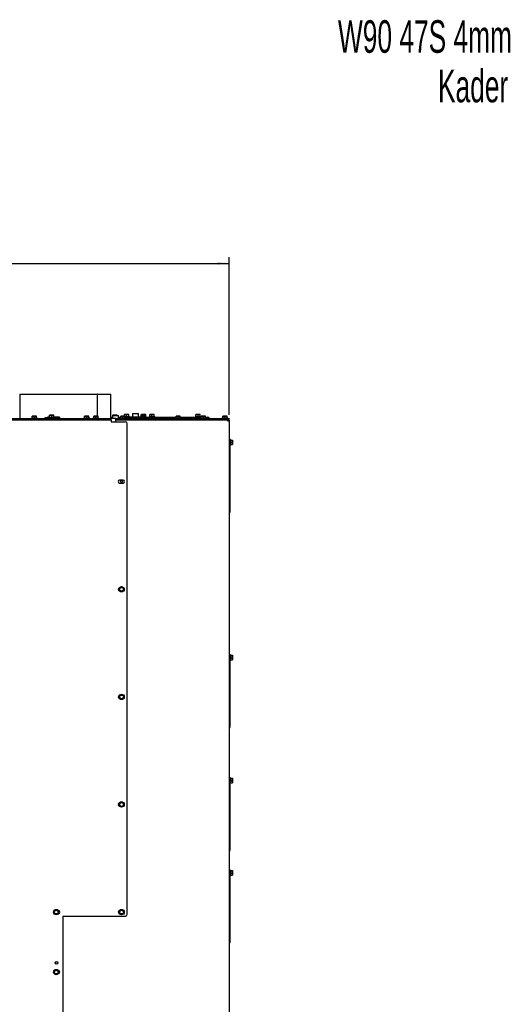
# Paper-space layout 'achteraanzicht' of a CAD drawing. Header units: millimetres. Extents: x 15 to 204, y 7 to 289.
# Tile 8 of 8: x 124 to 204, y 129 to 289. Entities that reach past the tile are written whole.
import ezdxf

# ---------------------------------------------------------------- set-up
doc = ezdxf.new("R2010")
doc.units = ezdxf.units.MM
doc.layers.add('MATEN', color=7, linetype='Continuous')
doc.styles.add('SLDTEXTSTYLE3', font='TXT', dxfattribs={"width": 0.605})
doc.styles.add('SLDTEXTSTYLE4', font='TXT', dxfattribs={"width": 0.75})
doc.dimstyles.new('SLDDIMSTYLE2', dxfattribs={"dimtxt": 3, "dimasz": 2, "dimexe": 0, "dimexo": 0.0625, "dimgap": 0.75, "dimtad": 1, "dimdec": 0, "dimlfac": 10, "dimrnd": 1e-09, "dimzin": 12, "dimdsep": 46, "dimtxsty": 'SLDTEXTSTYLE4', "dimsah": 1, "dimcen": 0.09, "dimadec": 0, "dimazin": 3, "dimtfac": 1, "dimtofl": 0, "dimtmove": 0, "dimatfit": 3, "dimfxl": 0, "dimfrac": 2, "dimtolj": 1, "dimtzin": 12, "dimarcsym": 0})

# ---------------------------------------------------------------- blocks, each defined once
blk = doc.blocks.new('SW_NOTE_12')
at = {"layer": 'MATEN', "color": 0, "attachment_point": 3, "style": 'SLDTEXTSTYLE3'}
for s, insert, char_height in [('W90 47S 4mm', (47.46, 6.82), 5.2917), ('Kader', (46.85, -1.23), 5.292)]:
    blk.add_mtext(s, dxfattribs=dict(at, insert=insert, char_height=char_height))
blk = doc.blocks.new('_D_71')
at = {"layer": 'MATEN'}
for p, q in [((55.13, 224.89), (55.13, 250.54)), ((158.53, 224.89), (158.53, 250.54)), ((55.13, 249.54), (158.53, 249.54))]:
    blk.add_line(p, q, dxfattribs=at)
for points in [[(55.13, 249.54), (57.13, 249.29), (57.13, 249.79)], [(158.53, 249.54), (156.53, 249.79), (156.53, 249.29)]]:
    blk.add_solid(points, dxfattribs=at)
at = {"layer": 'MATEN', "insert": (98.46, 253.41), "char_height": 3, "attachment_point": 1, "style": 'SLDTEXTSTYLE4'}
blk.add_mtext('1034', dxfattribs=at)

psp = doc.layouts.new('achteraanzicht')

# ---------------------------------------------------------------- linework, layer by layer
at = {"color": 7, "linetype": 'Continuous', "lineweight": 25}
for p, q in [((124.43, 228.29), (124.43, 224.29)), ((124.43, 228.29), (137.03, 228.29)), ((137.03, 228.29), (137.03, 224.71)), ((137.06, 228.29), (137.03, 228.29)), ((137.06, 224.71), (137.06, 228.29)), ((137.06, 228.29), (139.23, 228.29)), ((139.23, 224.29), (139.23, 228.29)), ((74.16, 224.29), (139.27, 224.29)), ((74.16, 224.19), (139.27, 224.19)), ((126.39, 224.39), (126.39, 224.29)), ((126.39, 224.39), (126.83, 224.39)), ((126.48, 224.7), (126.65, 224.71)), ((126.65, 224.71), (126.48, 224.71)), ((126.48, 224.39), (126.48, 224.7)), ((126.65, 224.71), (126.83, 224.7)), ((127, 224.71), (126.65, 224.71)), ((126.83, 224.7), (127, 224.71)), ((126.83, 224.39), (126.83, 224.7)), ((126.83, 224.39), (127.27, 224.39)), ((127, 224.71), (127.18, 224.7)), ((127.18, 224.71), (127, 224.71)), ((127.18, 224.39), (127.18, 224.7)), ((127.27, 224.29), (127.27, 224.39)), ((128.47, 224.44), (128.47, 224.29)), ((128.47, 224.44), (128.62, 224.44)), ((130.17, 224.44), (128.62, 224.44)), ((129.21, 224.54), (128.93, 224.54)), ((128.93, 224.54), (128.93, 224.44)), ((128.97, 224.54), (128.97, 224.44)), ((129.21, 224.54), (129.21, 224.44)), ((129.21, 224.54), (129.65, 224.54)), ((129.3, 224.85), (129.48, 224.86)), ((129.48, 224.86), (129.3, 224.86)), ((129.3, 224.54), (129.3, 224.85)), ((129.48, 224.86), (129.65, 224.85)), ((129.83, 224.86), (129.48, 224.86)), ((129.65, 224.85), (129.83, 224.86)), ((129.65, 224.54), (129.65, 224.85)), ((129.65, 224.54), (130.09, 224.54)), ((129.83, 224.86), (130, 224.85)), ((130, 224.86), (129.83, 224.86)), ((130, 224.54), (130, 224.85)), ((130.09, 224.44), (130.09, 224.54)), ((130.93, 224.54), (130.09, 224.54)), ((130.17, 224.44), (130.41, 224.44)), ((130.89, 224.44), (130.41, 224.44)), ((130.93, 224.54), (130.93, 224.29)), ((134.89, 224.39), (134.89, 224.29)), ((134.89, 224.39), (135.33, 224.39)), ((134.98, 224.7), (135.15, 224.71)), ((135.15, 224.71), (134.98, 224.71)), ((134.98, 224.39), (134.98, 224.7)), ((135.15, 224.71), (135.33, 224.7)), ((135.5, 224.71), (135.15, 224.71)), ((135.33, 224.7), (135.5, 224.71)), ((135.33, 224.39), (135.33, 224.7)), ((135.33, 224.39), (135.77, 224.39)), ((135.5, 224.71), (135.68, 224.7)), ((135.68, 224.71), (135.5, 224.71)), ((135.68, 224.39), (135.68, 224.7)), ((135.77, 224.29), (135.77, 224.39)), ((136.39, 224.39), (136.39, 224.29)), ((136.39, 224.39), (136.83, 224.39)), ((136.48, 224.7), (136.65, 224.71)), ((136.65, 224.71), (136.48, 224.71)), ((136.48, 224.39), (136.48, 224.7)), ((136.62, 224.19), (136.62, 224.09)), ((136.65, 224.71), (136.83, 224.7)), ((137, 224.71), (136.65, 224.71)), ((136.83, 224.7), (137, 224.71)), ((136.83, 224.39), (136.83, 224.7)), ((136.83, 224.39), (137.27, 224.39)), ((137, 224.71), (137.18, 224.7)), ((137.18, 224.71), (137, 224.71)), ((137.04, 224.09), (137.04, 224.19)), ((137.18, 224.39), (137.18, 224.7)), ((137.27, 224.29), (137.27, 224.39)), ((139.23, 224.54), (139.5, 224.54)), ((139.53, 224.44), (139.23, 224.44)), ((139.27, 224.29), (139.27, 224.09)), ((139.28, 224.29), (139.27, 224.29)), ((140.06, 224.29), (139.28, 224.29)), ((139.5, 224.54), (139.5, 224.44)), ((139.5, 224.54), (139.53, 224.54)), ((139.53, 224.74), (139.53, 224.29)), ((139.58, 224.79), (140.03, 224.79)), ((139.59, 224.85), (139.76, 224.86)), ((139.76, 224.86), (139.59, 224.86)), ((139.59, 224.79), (139.59, 224.85)), ((139.76, 224.86), (139.94, 224.85)), ((140.11, 224.86), (139.76, 224.86)), ((139.94, 224.85), (140.11, 224.86)), ((139.94, 224.79), (139.94, 224.85)), ((140.03, 224.79), (140.48, 224.79)), ((140.07, 224.29), (140.06, 224.29)), ((140.07, 223.79), (140.07, 224.29)), ((140.07, 224.29), (158, 224.29)), ((140.07, 224.19), (158, 224.19)), ((140.11, 224.86), (140.29, 224.85)), ((140.29, 224.86), (140.11, 224.86)), ((140.29, 224.79), (140.29, 224.85)), ((140.53, 224.29), (140.53, 224.74)), ((140.53, 224.54), (140.86, 224.54)), ((140.86, 224.44), (140.53, 224.44)), ((140.77, 224.39), (140.77, 224.29)), ((140.77, 224.39), (141.21, 224.39)), ((140.86, 224.7), (141.04, 224.71)), ((141.04, 224.71), (140.86, 224.71)), ((140.86, 224.39), (140.86, 224.7)), ((141, 224.19), (141, 224.09)), ((141.04, 224.71), (141.21, 224.7)), ((141.39, 224.71), (141.04, 224.71)), ((141.21, 224.7), (141.39, 224.71)), ((141.21, 224.39), (141.21, 224.7)), ((141.21, 224.39), (141.65, 224.39)), ((141.39, 224.71), (141.56, 224.7)), ((141.56, 224.71), (141.39, 224.71)), ((141.42, 224.09), (141.42, 224.19)), ((141.48, 224.95), (141.65, 224.96)), ((141.65, 224.96), (141.48, 224.96)), ((141.48, 224.71), (141.48, 224.95)), ((141.56, 224.39), (141.56, 224.7)), ((141.56, 224.64), (141.83, 224.64)), ((141.56, 224.54), (142.06, 224.54)), ((141.65, 224.96), (141.83, 224.95)), ((142, 224.96), (141.65, 224.96)), ((141.65, 224.29), (141.65, 224.39)), ((141.65, 224.34), (142.06, 224.34)), ((141.83, 224.95), (142, 224.96)), ((141.83, 224.64), (141.83, 224.95)), ((141.83, 224.64), (142.27, 224.64)), ((142, 224.96), (142.18, 224.95)), ((142.18, 224.96), (142, 224.96)), ((142.04, 224.29), (142.04, 224.34)), ((142.06, 224.54), (142.06, 224.34)), ((142.13, 224.54), (142.06, 224.54)), ((142.13, 224.34), (142.06, 224.34)), ((142.13, 224.34), (142.13, 224.54)), ((142.13, 224.54), (142.63, 224.54)), ((142.63, 224.34), (142.13, 224.34)), ((142.18, 224.64), (142.18, 224.95)), ((142.27, 224.54), (142.27, 224.64)), ((142.37, 224.5), (142.37, 224.34)), ((143.21, 224.5), (142.37, 224.5)), ((143.21, 224.34), (142.37, 224.34)), ((142.63, 224.54), (142.77, 224.54)), ((142.63, 224.34), (142.97, 224.34)), ((142.77, 225.05), (142.77, 224.5)), ((142.82, 225.1), (143.72, 225.1)), ((142.97, 224.34), (142.97, 224.29)), ((144.17, 224.5), (143.21, 224.5)), ((144.17, 224.34), (143.21, 224.34)), ((143.57, 224.29), (143.57, 224.34)), ((143.57, 224.34), (149.77, 224.34)), ((143.77, 224.5), (143.77, 225.05)), ((143.77, 224.54), (149.86, 224.54)), ((144.14, 224.64), (144.14, 224.54)), ((144.14, 224.64), (144.23, 224.64)), ((144.14, 224.34), (144.14, 224.29)), ((144.17, 224.34), (144.17, 224.5)), ((144.18, 224.95), (144.24, 224.96)), ((144.18, 224.64), (144.18, 224.95)), ((144.23, 224.7), (144.4, 224.71)), ((144.4, 224.71), (144.23, 224.71)), ((144.23, 224.54), (144.23, 224.7)), ((144.24, 224.96), (144.29, 224.95)), ((144.49, 224.96), (144.24, 224.96)), ((144.29, 224.95), (144.49, 224.96)), ((144.29, 224.71), (144.29, 224.95)), ((144.4, 224.71), (144.58, 224.7)), ((144.75, 224.71), (144.4, 224.71)), ((144.49, 224.96), (144.69, 224.95)), ((144.83, 224.96), (144.49, 224.96)), ((144.58, 224.7), (144.75, 224.71)), ((144.58, 224.54), (144.58, 224.7)), ((144.69, 224.95), (144.83, 224.96)), ((144.69, 224.71), (144.69, 224.95)), ((144.75, 224.71), (144.93, 224.7)), ((144.93, 224.71), (144.75, 224.71)), ((144.83, 224.96), (144.93, 224.96)), ((144.97, 224.95), (144.91, 224.96)), ((144.93, 224.54), (144.93, 224.7)), ((144.93, 224.64), (145.02, 224.64)), ((144.97, 224.64), (144.97, 224.95)), ((145.02, 224.54), (145.02, 224.64)), ((145.02, 224.29), (145.02, 224.34)), ((145.51, 224.64), (145.51, 224.54)), ((145.51, 224.64), (145.95, 224.64)), ((145.6, 224.95), (145.78, 224.96)), ((145.78, 224.96), (145.6, 224.96)), ((145.6, 224.64), (145.6, 224.95)), ((145.74, 224.34), (145.74, 224.29)), ((145.78, 224.96), (145.95, 224.95)), ((146.13, 224.96), (145.78, 224.96)), ((145.95, 224.95), (146.13, 224.96)), ((145.95, 224.64), (145.95, 224.95)), ((145.95, 224.64), (146.39, 224.64)), ((146.13, 224.96), (146.3, 224.95)), ((146.3, 224.96), (146.13, 224.96)), ((146.16, 224.29), (146.16, 224.34)), ((146.3, 224.64), (146.3, 224.95)), ((146.39, 224.54), (146.39, 224.64)), ((149.77, 224.39), (149.77, 224.29)), ((149.77, 224.39), (150.21, 224.39)), ((149.86, 224.7), (150.04, 224.71)), ((150.04, 224.71), (149.86, 224.71)), ((149.86, 224.39), (149.86, 224.7)), ((150, 224.19), (150, 224.09)), ((150.04, 224.71), (150.21, 224.7)), ((150.39, 224.71), (150.04, 224.71)), ((150.21, 224.7), (150.39, 224.71)), ((150.21, 224.39), (150.21, 224.7)), ((150.21, 224.39), (150.65, 224.39)), ((150.39, 224.71), (150.56, 224.7)), ((150.56, 224.71), (150.39, 224.71)), ((150.42, 224.09), (150.42, 224.19)), ((150.56, 224.39), (150.56, 224.7)), ((150.56, 224.54), (153.98, 224.54)), ((150.65, 224.29), (150.65, 224.39)), ((150.65, 224.34), (153.89, 224.34)), ((153.01, 224.64), (153.01, 224.54)), ((153.01, 224.64), (153.45, 224.64)), ((153.1, 224.95), (153.28, 224.96)), ((153.28, 224.96), (153.1, 224.96)), ((153.1, 224.64), (153.1, 224.95)), ((153.24, 224.34), (153.24, 224.29)), ((153.28, 224.96), (153.45, 224.95)), ((153.63, 224.96), (153.28, 224.96)), ((153.45, 224.95), (153.63, 224.96)), ((153.45, 224.64), (153.45, 224.95)), ((153.45, 224.64), (153.89, 224.64)), ((153.63, 224.96), (153.8, 224.95)), ((153.8, 224.96), (153.63, 224.96)), ((153.66, 224.29), (153.66, 224.34)), ((153.8, 224.64), (153.8, 224.95)), ((153.89, 224.54), (153.89, 224.64)), ((153.89, 224.39), (153.89, 224.29)), ((153.89, 224.39), (154.33, 224.39)), ((153.98, 224.7), (154.15, 224.71)), ((154.15, 224.71), (153.98, 224.71)), ((153.98, 224.39), (153.98, 224.7)), ((154.15, 224.71), (154.33, 224.7)), ((154.5, 224.71), (154.15, 224.71)), ((154.33, 224.7), (154.5, 224.71)), ((154.33, 224.39), (154.33, 224.7)), ((154.33, 224.39), (154.77, 224.39)), ((154.5, 224.71), (154.68, 224.7)), ((154.68, 224.71), (154.5, 224.71)), ((154.68, 224.39), (154.68, 224.7)), ((154.68, 224.54), (155.03, 224.54)), ((154.77, 224.29), (154.77, 224.39)), ((154.77, 224.34), (155.03, 224.34)), ((155.02, 224.29), (155.01, 224.33)), ((156.35, 224.09), (156.35, 224.19)), ((157.39, 224.39), (157.39, 224.29)), ((157.39, 224.39), (157.83, 224.39)), ((157.48, 224.7), (157.65, 224.71)), ((157.65, 224.71), (157.48, 224.71)), ((157.48, 224.39), (157.48, 224.7)), ((157.62, 224.19), (157.62, 224.09)), ((157.65, 224.71), (157.83, 224.7)), ((158, 224.71), (157.65, 224.71)), ((157.83, 224.7), (158, 224.71)), ((157.83, 224.39), (157.83, 224.7)), ((157.83, 224.39), (158.27, 224.39)), ((158, 224.71), (158.18, 224.7)), ((158.18, 224.71), (158, 224.71)), ((158, 224.29), (158.5, 224.29)), ((158.5, 224.19), (158, 224.19)), ((158.04, 224.09), (158.04, 224.19)), ((158.18, 224.39), (158.18, 224.7)), ((158.27, 224.29), (158.27, 224.39)), ((158.5, 224.29), (158.5, 224.19)), ((74.33, 224.09), (139.27, 224.09)), ((139.33, 224.08), (139.33, 223.79)), ((139.33, 223.79), (141.63, 223.79)), ((140.07, 224.09), (158.26, 224.09)), ((141.93, 143.69), (141.93, 223.49)), ((158.26, 224.09), (158.33, 224.09)), ((158.3, 223.99), (158.33, 223.99)), ((158.33, 223.98), (158.3, 223.98)), ((158.33, 224.09), (158.33, 223.99)), ((158.33, 223.98), (158.37, 223.98)), ((158.53, 223.89), (158.33, 223.89)), ((158.53, 223.89), (158.53, 99.19)), ((158.63, 220.99), (158.53, 220.99)), ((158.63, 220.99), (158.63, 220.69)), ((158.73, 220.88), (158.63, 220.88)), ((158.63, 220.69), (158.63, 209.39)), ((158.63, 220), (158.73, 220)), ((158.73, 220.88), (158.73, 220)), ((158.73, 220.81), (159.04, 220.81)), ((158.73, 220.76), (159.04, 220.76)), ((158.73, 220.39), (159.04, 220.39)), ((158.73, 220.07), (159.04, 220.07)), ((159.04, 220.81), (159.05, 220.79)), ((159.05, 220.79), (159.04, 220.76)), ((159.04, 220.76), (159.05, 220.57)), ((159.04, 220.39), (159.05, 220.23)), ((159.05, 220.23), (159.04, 220.07)), ((159.04, 220.07), (159.05, 220.09)), ((159.05, 220.57), (159.05, 220.79)), ((159.05, 220.23), (159.05, 220.57)), ((159.05, 220.23), (159.05, 220.09)), ((141.27, 214.26), (140.67, 214.26)), ((140.67, 213.81), (141.27, 213.81)), ((158.63, 209.09), (158.53, 209.09)), ((158.57, 208.97), (158.53, 208.89)), ((158.63, 209.39), (158.63, 209.09)), ((140.69, 196.71), (140.59, 196.54)), ((140.59, 196.54), (140.69, 196.36)), ((140.79, 196.89), (140.69, 196.71)), ((140.69, 196.36), (140.79, 196.19)), ((141, 196.89), (140.79, 196.89)), ((140.79, 196.19), (141, 196.19)), ((141.3, 196.71), (141.2, 196.89)), ((141.2, 196.19), (141.3, 196.36)), ((141.4, 196.54), (141.3, 196.71)), ((141.3, 196.36), (141.4, 196.54)), ((158.63, 185.99), (158.53, 185.99)), ((158.63, 185.99), (158.63, 185.69)), ((158.73, 185.88), (158.63, 185.88)), ((158.73, 185.88), (158.73, 185)), ((158.73, 185.81), (159.04, 185.81)), ((158.73, 185.76), (159.04, 185.76)), ((159.04, 185.81), (159.05, 185.79)), ((159.05, 185.79), (159.04, 185.76)), ((159.04, 185.76), (159.05, 185.57)), ((159.05, 185.57), (159.05, 185.79)), ((158.63, 185.69), (158.63, 174.39)), ((158.63, 185), (158.73, 185)), ((158.73, 185.39), (159.04, 185.39)), ((158.73, 185.07), (159.04, 185.07)), ((159.04, 185.39), (159.05, 185.23)), ((159.05, 185.23), (159.04, 185.07)), ((159.04, 185.07), (159.05, 185.09)), ((159.05, 185.23), (159.05, 185.57)), ((159.05, 185.23), (159.05, 185.09)), ((140.79, 179.39), (140.69, 179.21)), ((141, 179.39), (140.79, 179.39)), ((141.3, 179.21), (141.2, 179.39)), ((140.69, 179.21), (140.59, 179.04)), ((140.59, 179.04), (140.69, 178.86)), ((140.69, 178.86), (140.79, 178.69)), ((140.79, 178.69), (141, 178.69)), ((141.2, 178.69), (141.3, 178.86)), ((141.4, 179.04), (141.3, 179.21)), ((141.3, 178.86), (141.4, 179.04)), ((158.63, 174.09), (158.53, 174.09)), ((158.57, 173.97), (158.53, 173.89)), ((158.63, 174.39), (158.63, 174.09)), ((158.63, 165.99), (158.53, 165.99)), ((158.63, 165.99), (158.63, 165.69)), ((158.73, 165.88), (158.63, 165.88)), ((158.63, 165.69), (158.63, 154.39)), ((158.63, 165), (158.73, 165)), ((158.73, 165.88), (158.73, 165)), ((158.73, 165.81), (159.04, 165.81)), ((158.73, 165.76), (159.04, 165.76)), ((158.73, 165.39), (159.04, 165.39)), ((158.73, 165.07), (159.04, 165.07)), ((159.04, 165.81), (159.05, 165.79)), ((159.05, 165.79), (159.04, 165.76)), ((159.04, 165.76), (159.05, 165.57)), ((159.04, 165.39), (159.05, 165.23)), ((159.05, 165.23), (159.04, 165.07)), ((159.04, 165.07), (159.05, 165.09)), ((159.05, 165.57), (159.05, 165.79)), ((159.05, 165.23), (159.05, 165.57)), ((159.05, 165.23), (159.05, 165.09)), ((140.79, 161.89), (140.69, 161.71)), ((141, 161.89), (140.79, 161.89)), ((141.3, 161.71), (141.2, 161.89)), ((140.69, 161.71), (140.59, 161.54)), ((140.59, 161.54), (140.69, 161.36)), ((140.69, 161.36), (140.79, 161.19)), ((140.79, 161.19), (141, 161.19)), ((141.2, 161.19), (141.3, 161.36)), ((141.4, 161.54), (141.3, 161.71)), ((141.3, 161.36), (141.4, 161.54)), ((158.63, 154.09), (158.53, 154.09)), ((158.57, 153.97), (158.53, 153.89)), ((158.63, 154.39), (158.63, 154.09)), ((158.63, 150.99), (158.53, 150.99)), ((158.63, 150.99), (158.63, 150.69)), ((158.73, 150.88), (158.63, 150.88)), ((158.63, 150.69), (158.63, 139.39)), ((158.73, 150.88), (158.73, 150)), ((158.73, 150.81), (159.04, 150.81)), ((158.73, 150.76), (159.04, 150.76)), ((159.04, 150.81), (159.05, 150.79)), ((159.05, 150.79), (159.04, 150.76)), ((159.04, 150.76), (159.05, 150.57)), ((159.05, 150.57), (159.05, 150.79)), ((159.05, 150.23), (159.05, 150.57)), ((158.63, 150), (158.73, 150)), ((158.73, 150.39), (159.04, 150.39)), ((158.73, 150.07), (159.04, 150.07)), ((159.04, 150.39), (159.05, 150.23)), ((159.05, 150.23), (159.04, 150.07)), ((159.04, 150.07), (159.05, 150.09)), ((159.05, 150.23), (159.05, 150.09)), ((130.07, 144.21), (129.97, 144.04)), ((130.17, 144.39), (130.07, 144.21)), ((130.38, 144.39), (130.17, 144.39)), ((130.68, 144.21), (130.58, 144.39)), ((130.78, 144.04), (130.68, 144.21)), ((140.69, 144.21), (140.59, 144.04)), ((140.79, 144.39), (140.69, 144.21)), ((141, 144.39), (140.79, 144.39)), ((141.3, 144.21), (141.2, 144.39)), ((141.4, 144.04), (141.3, 144.21)), ((129.97, 144.04), (130.07, 143.86)), ((130.07, 143.86), (130.17, 143.69)), ((130.17, 143.69), (130.38, 143.69)), ((130.58, 143.69), (130.68, 143.86)), ((130.68, 143.86), (130.78, 144.04)), ((131.43, 143.39), (141.63, 143.39)), ((131.43, 143.39), (131.43, 102.44)), ((140.59, 144.04), (140.69, 143.86)), ((140.69, 143.86), (140.79, 143.69)), ((140.79, 143.69), (141, 143.69)), ((141.2, 143.69), (141.3, 143.86)), ((141.3, 143.86), (141.4, 144.04)), ((158.63, 139.39), (158.63, 139.09)), ((158.63, 139.09), (158.53, 139.09)), ((158.57, 138.97), (158.53, 138.89)), ((130.17, 134.64), (130.07, 134.46)), ((130.38, 134.64), (130.17, 134.64)), ((130.29, 135.61), (130.29, 135.97)), ((130.68, 134.46), (130.58, 134.64)), ((130.07, 134.46), (129.97, 134.29)), ((129.97, 134.29), (130.07, 134.11)), ((130.07, 134.11), (130.17, 133.94)), ((130.17, 133.94), (130.38, 133.94)), ((130.58, 133.94), (130.68, 134.11)), ((130.78, 134.29), (130.68, 134.46)), ((130.68, 134.11), (130.78, 134.29))]:
    psp.add_line(p, q, dxfattribs=at)
at = {"color": 7, "linetype": 'Continuous', "lineweight": 25, "flags": 128}
psp.add_lwpolyline([(130.89, 224.29), (130.9, 224.29), (130.91, 224.31), (130.93, 224.33), (130.93, 224.35)], dxfattribs=at)
at = {"color": 7, "linetype": 'Continuous', "lineweight": 25}
for centre, radius in [((141, 214.04), 0.16), ((141, 196.54), 0.44), ((141, 196.54), 0.3), ((141, 179.04), 0.44), ((141, 179.04), 0.3), ((141, 161.54), 0.44), ((141, 161.54), 0.3), ((130.38, 144.04), 0.44), ((130.38, 144.04), 0.3), ((141, 144.04), 0.44), ((141, 144.04), 0.3), ((130.38, 134.29), 0.44), ((130.38, 134.29), 0.3), ((130.43, 135.79), 0.225)]:
    psp.add_circle(centre, radius, dxfattribs=at)
for centre, radius, start, end in [((128.87, 224.52), 0.118, 319.6093, 11.3691), ((130.8, 224.52), 0.118, 319.6093, 11.3691), ((139.58, 224.74), 0.05, 90, 180), ((140.48, 224.74), 0.05, 0, 90), ((142.82, 225.05), 0.05, 90, 180), ((143.72, 225.05), 0.05, 0, 90), ((155.03, 224.24), 0.3, 9.5941, 90), ((155.03, 224.24), 0.1, 30, 90), ((157.93, 223.74), 0.5, 44.427, 64.1581), ((141.63, 223.49), 0.3, 0, 90), ((140.67, 214.04), 0.225, 90, 270), ((141.27, 214.04), 0.225, 270, 90), ((158.23, 209.17), 0.4, 330, 348.4068), ((140.67, 196.54), 0.225, 103.1852, 256.8148), ((141, 196.54), 0.35, 150, 210), ((141, 196.54), 0.35, 90, 150), ((141, 196.54), 0.35, 210, 270), ((141, 196.54), 0.35, 30, 90), ((141, 196.54), 0.35, 270, 330), ((141, 196.54), 0.35, 330, 30), ((141.27, 196.54), 0.225, 305.7493, 54.2507), ((141, 179.04), 0.35, 90, 150), ((141, 179.04), 0.35, 30, 90), ((140.67, 179.04), 0.225, 103.1852, 256.8148), ((141, 179.04), 0.35, 150, 210), ((141, 179.04), 0.35, 210, 270), ((141, 179.04), 0.35, 270, 330), ((141, 179.04), 0.35, 330, 30), ((141.27, 179.04), 0.225, 305.7494, 54.2506), ((158.23, 174.17), 0.4, 330, 348.4068), ((140.67, 161.54), 0.225, 103.1852, 256.8148), ((141, 161.54), 0.35, 90, 150), ((141, 161.54), 0.35, 30, 90), ((141.27, 161.54), 0.225, 305.7493, 54.2507), ((141, 161.54), 0.35, 150, 210), ((141, 161.54), 0.35, 210, 270), ((141, 161.54), 0.35, 270, 330), ((141, 161.54), 0.35, 330, 30), ((158.23, 154.17), 0.4, 330, 348.4068), ((130.13, 144.04), 0.225, 135.9661, 224.0339), ((130.38, 144.04), 0.35, 150, 210), ((130.38, 144.04), 0.35, 90, 150), ((130.38, 144.04), 0.35, 30, 90), ((130.38, 144.04), 0.35, 330, 30), ((130.73, 144.04), 0.225, 277.569, 82.431), ((140.67, 144.04), 0.225, 103.1852, 256.8148), ((141, 144.04), 0.35, 150, 210), ((141, 144.04), 0.35, 90, 150), ((141, 144.04), 0.35, 30, 90), ((141, 144.04), 0.35, 330, 30), ((141.27, 144.04), 0.224, 305.7493, 54.2507), ((130.38, 144.04), 0.35, 210, 270), ((130.38, 144.04), 0.35, 270, 330), ((141, 144.04), 0.35, 210, 270), ((141, 144.04), 0.35, 270, 330), ((141.63, 143.69), 0.3, 270, 0), ((158.23, 139.17), 0.4, 330, 348.4068), ((130.38, 134.29), 0.35, 90, 150), ((130.38, 134.29), 0.35, 30, 90), ((130.73, 134.29), 0.225, 277.569, 82.431), ((130.13, 134.29), 0.225, 135.9661, 224.0339), ((130.38, 134.29), 0.35, 150, 210), ((130.38, 134.29), 0.35, 210, 270), ((130.38, 134.29), 0.35, 270, 330), ((130.38, 134.29), 0.35, 330, 30)]:
    psp.add_arc(centre, radius, start, end, dxfattribs=at)
for points, knots in [([(144.83, 224.96), (144.86, 224.96), (144.91, 224.96), (144.96, 224.95), (144.97, 224.95)], [0, 0, 0, 0, 0.750835, 1, 1, 1, 1]), ([(155, 224.29), (155, 224.3), (154.99, 224.31), (154.97, 224.33), (154.96, 224.34), (154.96, 224.34)], [0, 0, 0, 0, 0.24196, 0.62098, 1, 1, 1, 1]), ([(158.33, 223.89), (158.32, 223.91), (158.31, 223.96), (158.29, 224.02), (158.28, 224.06), (158.27, 224.09), (158.26, 224.09), (158.26, 224.09)], [0, 0, 0, 0, 0.220078, 0.440174, 0.660271, 0.880367, 1, 1, 1, 1]), ([(159.05, 220.57), (159.05, 220.53), (159.05, 220.46), (159.04, 220.4), (159.04, 220.39)], [0, 0, 0, 0, 0.750835, 1, 1, 1, 1]), ([(141.2, 196.89), (141.18, 196.89), (141.11, 196.89), (141.05, 196.89), (141, 196.89)], [0, 0, 0, 0, 0.249165, 1, 1, 1, 1]), ([(141, 196.19), (141.05, 196.19), (141.11, 196.19), (141.18, 196.19), (141.2, 196.19)], [0, 0, 0, 0, 0.750835, 1, 1, 1, 1]), ([(159.05, 185.57), (159.05, 185.53), (159.05, 185.46), (159.04, 185.4), (159.04, 185.39)], [0, 0, 0, 0, 0.750835, 1, 1, 1, 1]), ([(141.2, 179.39), (141.18, 179.39), (141.11, 179.39), (141.05, 179.39), (141, 179.39)], [0, 0, 0, 0, 0.249165, 1, 1, 1, 1]), ([(141, 178.69), (141.05, 178.69), (141.11, 178.69), (141.18, 178.69), (141.2, 178.69)], [0, 0, 0, 0, 0.750835, 1, 1, 1, 1]), ([(159.05, 165.57), (159.05, 165.53), (159.05, 165.46), (159.04, 165.4), (159.04, 165.39)], [0, 0, 0, 0, 0.750835, 1, 1, 1, 1]), ([(141.2, 161.89), (141.18, 161.89), (141.11, 161.89), (141.05, 161.89), (141, 161.89)], [0, 0, 0, 0, 0.249165, 1, 1, 1, 1]), ([(141, 161.19), (141.05, 161.19), (141.11, 161.19), (141.18, 161.19), (141.2, 161.19)], [0, 0, 0, 0, 0.750835, 1, 1, 1, 1]), ([(159.05, 150.57), (159.05, 150.53), (159.05, 150.46), (159.04, 150.4), (159.04, 150.39)], [0, 0, 0, 0, 0.750835, 1, 1, 1, 1]), ([(130.58, 144.39), (130.56, 144.39), (130.49, 144.39), (130.43, 144.39), (130.38, 144.39)], [0, 0, 0, 0, 0.249165, 1, 1, 1, 1]), ([(141.2, 144.39), (141.18, 144.39), (141.11, 144.39), (141.05, 144.39), (141, 144.39)], [0, 0, 0, 0, 0.249165, 1, 1, 1, 1]), ([(130.38, 143.69), (130.43, 143.69), (130.49, 143.69), (130.56, 143.69), (130.58, 143.69)], [0, 0, 0, 0, 0.750835, 1, 1, 1, 1]), ([(141, 143.69), (141.05, 143.69), (141.11, 143.69), (141.18, 143.69), (141.2, 143.69)], [0, 0, 0, 0, 0.750835, 1, 1, 1, 1]), ([(130.58, 134.64), (130.56, 134.64), (130.49, 134.64), (130.43, 134.64), (130.38, 134.64)], [0, 0, 0, 0, 0.249165, 1, 1, 1, 1]), ([(130.38, 133.94), (130.43, 133.94), (130.49, 133.94), (130.56, 133.94), (130.58, 133.94)], [0, 0, 0, 0, 0.750835, 1, 1, 1, 1])]:
    psp.add_open_spline(points, degree=3, knots=knots, dxfattribs=at)
for points in [[(158.33, 224.09), (158.35, 224.09), (158.4, 224.08), (158.47, 224.03), (158.52, 223.97), (158.52, 223.92), (158.53, 223.89)], [(158.33, 223.99), (158.34, 223.99), (158.37, 223.98), (158.4, 223.96), (158.42, 223.93), (158.42, 223.9), (158.43, 223.89)]]:
    psp.add_open_spline(points, degree=3, dxfattribs=at)

# ---------------------------------------------------------------- block references
at = {"layer": 'MATEN'}
psp.add_blockref('SW_NOTE_12', (157.06, 282.25), dxfattribs=at)

# ---------------------------------------------------------------- dimensions: what is measured, and where the dimension line sits
dim = psp.add_linear_dim(base=(158.53, 249.54), p1=(55.13, 223.89), p2=(158.53, 223.89), dimstyle='SLDDIMSTYLE2', dxfattribs=at)
dim.commit()
dim.dimension.update_dxf_attribs({"geometry": '_D_71', "text_midpoint": (102.88, 249.54), "dimtype": 160})

doc.saveas('drawing.dxf')
